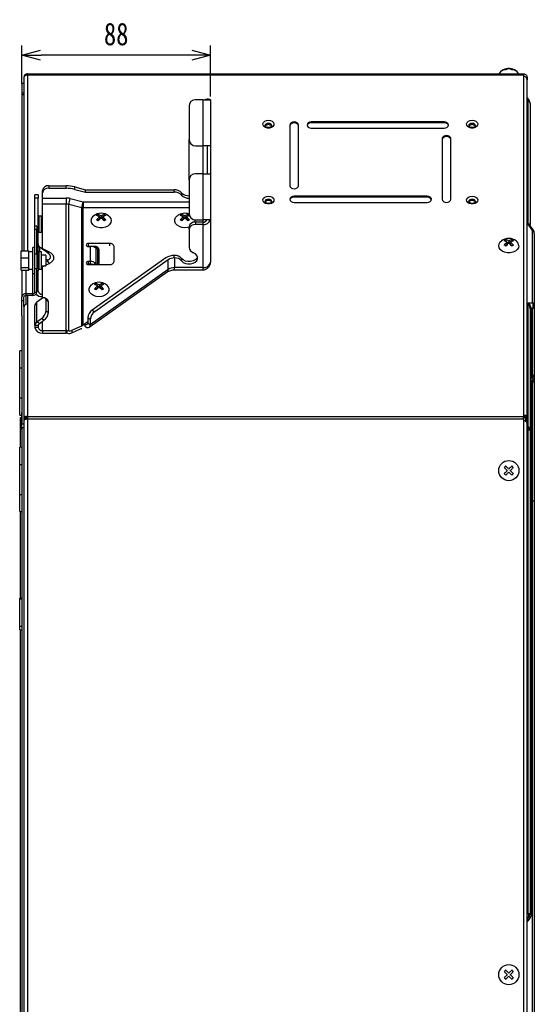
# Model space of a CAD drawing. Header units: millimetres. Extents: x 25 to 1935, y 715 to 2336.
# Tile 250 of 252: x 1206 to 1286, y 1949 to 2102. Entities that reach past the tile are written whole.
import ezdxf

# ---------------------------------------------------------------- set-up
doc = ezdxf.new("R2010")
doc.units = ezdxf.units.MM
doc.header["$LTSCALE"] = 2
doc.layers.get('0').update_dxf_attribs({"color": 2})
doc.styles.add('FS2312', font='simsun.ttf', dxfattribs={"width": 0.8})
doc.dimstyles.new('副本 STANDARD', dxfattribs={"dimtxt": 3.5, "dimasz": 3, "dimexe": 1.5, "dimexo": 0.5, "dimgap": 1.5, "dimtad": 1, "dimdec": 1, "dimlfac": 3, "dimdsep": 46, "dimtxsty": 'FS2312', "dimblk1": 'OPEN', "dimblk2": 'OPEN', "dimsah": 1, "dimcen": 0, "dimclrd": 4, "dimclre": 4, "dimclrt": 4, "dimadec": 0, "dimazin": 0, "dimtfac": 1, "dimtdec": 1, "dimtmove": 1, "dimatfit": 3, "dimldrblk": 'OPEN', "dimfxl": 1, "dimtolj": 1, "dimtzin": 0, "dimarcsym": 1})

# ---------------------------------------------------------------- blocks, each defined once
blk = doc.blocks.new('_OPEN')
at = {"color": 0}
for p, q in [((0, 0), (-1, 0)), ((-0.966, 0.259), (0, 0)), ((0, 0), (-0.966, -0.259))]:
    blk.add_line(p, q, dxfattribs=at)
blk = doc.blocks.new('*D118')
at = {"color": 4, "lineweight": -2, "transparency": 16777216}
for p, q in [((1206.52, 2093.58), (1206.52, 2098.45)), ((1235.86, 2090.51), (1235.86, 2098.45)), ((1232.86, 2096.95), (1209.52, 2096.95))]:
    blk.add_line(p, q, dxfattribs=at)
at = {"layer": 'Defpoints', "color": 0, "transparency": 16777216}
for p in [(1206.52, 2096.95), (1206.52, 2093.08), (1235.86, 2090.01)]:
    blk.add_point(p, dxfattribs=at)
at = {"color": 4, "lineweight": -2, "transparency": 16777216, "xscale": 3, "yscale": 3, "zscale": 3, "rotation": 180}
blk.add_blockref('_OPEN', (1206.52, 2096.95), dxfattribs=at)
at = {"color": 4, "lineweight": -2, "transparency": 16777216, "xscale": 3, "yscale": 3, "zscale": 3}
blk.add_blockref('_OPEN', (1235.86, 2096.95), dxfattribs=at)
at = {"color": 4, "transparency": 16777216, "insert": (1221.19, 2100.2), "char_height": 3.5, "attachment_point": 5, "style": 'FS2312'}
blk.add_mtext('\\A1;88', dxfattribs=at)

msp = doc.modelspace()

# ---------------------------------------------------------------- linework, layer by layer
at = {"color": 2, "linetype": 'Continuous', "lineweight": 30}
for p, q in [((1281.987, 2094.863), (1281.987, 2094.829)), ((1281.987, 2094.829), (1281.987, 2094.769)), ((1282.458, 2094.863), (1282.458, 2094.829)), ((1282.458, 2094.829), (1282.458, 2094.769)), ((1206.856, 2093.511), (1206.885, 2093.511)), ((1206.856, 2093.511), (1206.856, 2093.383)), ((1206.856, 2093.383), (1206.856, 2066.513)), ((1207.389, 2094.044), (1207.389, 2093.888)), ((1207.389, 2094.044), (1284.522, 2094.044)), ((1207.389, 2093.888), (1284.522, 2093.888)), ((1207.389, 2093.888), (1207.389, 2066.513)), ((1284.522, 2093.888), (1284.522, 2094.044)), ((1284.522, 2093.888), (1284.522, 2093.719)), ((1284.522, 2093.719), (1284.522, 2040.973)), ((1284.856, 2093.511), (1285.056, 2093.511)), ((1285.056, 2093.511), (1285.056, 2093.079)), ((1206.522, 2092.535), (1206.522, 2091.011)), ((1285.056, 2040.859), (1285.056, 2093.079)), ((1206.856, 2091.011), (1206.522, 2091.011)), ((1206.522, 2091.011), (1206.522, 2090.767)), ((1206.522, 2090.767), (1206.522, 2066.513)), ((1206.856, 2090.767), (1206.522, 2090.767)), ((1285.056, 2090.311), (1285.249, 2090.117)), ((1232.522, 2089.01), (1232.522, 2083.844)), ((1234.656, 2090.01), (1233.522, 2090.01)), ((1234.656, 2090.01), (1234.656, 2082.844)), ((1234.656, 2090.01), (1235.856, 2090.01)), ((1235.856, 2090.01), (1235.856, 2082.844)), ((1285.249, 2089.924), (1285.056, 2090.117)), ((1285.249, 2070.65), (1285.249, 2089.924)), ((1285.522, 2089.457), (1285.522, 2070.598)), ((1248.189, 2086.084), (1248.189, 2076.656)), ((1249.522, 2076.656), (1249.522, 2086.084)), ((1272.189, 2086.556), (1251.522, 2086.556)), ((1251.522, 2086.414), (1251.522, 2086.556)), ((1272.189, 2086.414), (1251.522, 2086.414)), ((1251.522, 2085.613), (1272.189, 2085.613)), ((1272.189, 2086.414), (1272.189, 2086.556)), ((1232.522, 2077.51), (1232.522, 2083.844)), ((1233.522, 2082.844), (1234.656, 2082.844)), ((1235.856, 2082.844), (1234.656, 2082.844)), ((1234.656, 2082.844), (1234.656, 2078.51)), ((1235.322, 2082.844), (1235.322, 2078.51)), ((1235.856, 2082.844), (1235.856, 2078.51)), ((1271.856, 2083.963), (1271.856, 2074.535)), ((1273.189, 2074.535), (1273.189, 2083.963)), ((1234.656, 2078.51), (1233.522, 2078.51)), ((1234.656, 2078.51), (1234.656, 2071.344)), ((1234.656, 2078.51), (1235.856, 2078.51)), ((1235.856, 2078.51), (1235.856, 2071.344)), ((1210.722, 2076.623), (1210.722, 2076.246)), ((1210.722, 2076.623), (1213.407, 2076.623)), ((1213.407, 2076.246), (1213.407, 2076.623)), ((1214.752, 2076.081), (1214.752, 2076.458)), ((1214.752, 2076.458), (1216.433, 2076.034)), ((1232.522, 2077.51), (1232.522, 2072.344)), ((1209.056, 2075.225), (1208.522, 2075.225)), ((1208.522, 2074.737), (1208.522, 2075.225)), ((1209.056, 2075.225), (1209.056, 2074.737)), ((1209.722, 2075.539), (1209.722, 2075.916)), ((1209.722, 2074.737), (1209.722, 2075.539)), ((1210.722, 2076.246), (1213.407, 2076.246)), ((1214.752, 2076.081), (1216.433, 2075.657)), ((1216.433, 2075.657), (1216.433, 2076.034)), ((1216.433, 2076.034), (1230.213, 2076.034)), ((1216.433, 2075.657), (1230.213, 2075.657)), ((1230.213, 2075.657), (1230.213, 2076.034)), ((1231.368, 2075.562), (1231.368, 2075.185)), ((1269.522, 2075.006), (1248.856, 2075.006)), ((1248.856, 2074.865), (1248.856, 2075.006)), ((1269.522, 2074.865), (1248.856, 2074.865)), ((1269.522, 2074.865), (1269.522, 2075.006)), ((1209.056, 2074.737), (1208.522, 2074.737)), ((1208.522, 2070.347), (1208.522, 2074.737)), ((1209.056, 2065.781), (1209.056, 2074.737)), ((1209.722, 2074.737), (1213.407, 2074.737)), ((1209.722, 2073.794), (1209.722, 2074.737)), ((1209.722, 2071.107), (1209.722, 2073.794)), ((1213.407, 2073.794), (1209.722, 2073.794)), ((1213.407, 2074.737), (1213.407, 2073.794)), ((1213.407, 2054.137), (1213.407, 2073.794)), ((1213.81, 2054.107), (1213.81, 2073.745)), ((1215.839, 2073.233), (1213.81, 2073.745)), ((1214.035, 2074.66), (1216.064, 2074.148)), ((1216.064, 2074.148), (1216.064, 2073.205)), ((1216.064, 2074.148), (1232.522, 2074.148)), ((1248.856, 2074.064), (1269.522, 2074.064)), ((1209.589, 2071.917), (1209.189, 2071.917)), ((1209.189, 2071.917), (1209.189, 2069.811)), ((1209.589, 2069.811), (1209.589, 2071.917)), ((1215.839, 2054.883), (1215.839, 2073.233)), ((1216.064, 2055.015), (1216.064, 2073.205)), ((1232.522, 2073.205), (1216.064, 2073.205)), ((1218.384, 2071.961), (1218.355, 2071.94)), ((1218.384, 2072.172), (1218.384, 2071.961)), ((1218.538, 2071.852), (1218.384, 2071.961)), ((1218.62, 2071.804), (1218.62, 2071.461)), ((1218.849, 2071.632), (1218.62, 2071.794)), ((1218.856, 2071.971), (1218.856, 2071.637)), ((1219.091, 2071.794), (1218.862, 2071.632)), ((1219.091, 2071.804), (1219.091, 2071.461)), ((1219.327, 2071.961), (1219.173, 2071.852)), ((1219.327, 2072.172), (1219.327, 2071.961)), ((1219.356, 2071.94), (1219.327, 2071.961)), ((1231.384, 2071.961), (1231.355, 2071.94)), ((1231.384, 2072.172), (1231.384, 2071.961)), ((1231.538, 2071.852), (1231.384, 2071.961)), ((1231.62, 2071.804), (1231.62, 2071.461)), ((1231.849, 2071.632), (1231.62, 2071.794)), ((1231.856, 2071.971), (1231.856, 2071.637)), ((1232.091, 2071.794), (1231.862, 2071.632)), ((1232.091, 2071.804), (1232.091, 2071.461)), ((1232.327, 2071.961), (1232.173, 2071.852)), ((1232.327, 2072.172), (1232.327, 2071.961)), ((1232.356, 2071.94), (1232.327, 2071.961)), ((1208.856, 2070.347), (1208.522, 2070.347)), ((1208.522, 2069.859), (1208.522, 2070.347)), ((1208.856, 2070.347), (1208.856, 2069.859)), ((1209.722, 2066.872), (1209.722, 2071.107)), ((1218.62, 2071.461), (1218.301, 2071.236)), ((1219.41, 2071.236), (1219.091, 2071.461)), ((1231.62, 2071.461), (1231.301, 2071.236)), ((1232.41, 2071.236), (1232.091, 2071.461)), ((1232.522, 2069.905), (1232.522, 2070.283)), ((1233.522, 2071.344), (1234.656, 2071.344)), ((1233.522, 2070.99), (1233.522, 2070.613)), ((1234.656, 2070.99), (1233.522, 2070.99)), ((1234.656, 2070.613), (1233.522, 2070.613)), ((1235.856, 2071.344), (1234.656, 2071.344)), ((1234.656, 2071.344), (1234.656, 2070.99)), ((1234.656, 2070.99), (1234.656, 2070.613)), ((1234.656, 2070.613), (1234.656, 2063.919)), ((1235.856, 2071.344), (1235.856, 2064.767)), ((1285.916, 2069.707), (1285.249, 2070.65)), ((1286.018, 2069.78), (1285.59, 2070.384)), ((1208.856, 2069.859), (1208.522, 2069.859)), ((1208.522, 2066.088), (1208.522, 2069.859)), ((1208.856, 2066.088), (1208.856, 2069.859)), ((1209.189, 2069.811), (1209.189, 2069.45)), ((1209.189, 2069.45), (1209.589, 2069.45)), ((1209.589, 2069.45), (1209.589, 2069.811)), ((1232.522, 2069.905), (1232.522, 2067.06)), ((1285.916, 2058.469), (1285.916, 2069.707)), ((1286.189, 2069.241), (1286.189, 2058.002)), ((1216.856, 2067.228), (1216.778, 2067.225)), ((1220.189, 2067.69), (1216.856, 2067.69)), ((1216.856, 2067.69), (1216.856, 2067.329)), ((1217.856, 2067.228), (1216.856, 2067.228)), ((1216.856, 2067.218), (1216.856, 2067.228)), ((1216.856, 2067.218), (1217.159, 2067.218)), ((1217.159, 2067.218), (1217.159, 2064.861)), ((1217.856, 2067.087), (1217.856, 2067.228)), ((1220.189, 2067.329), (1220.189, 2067.69)), ((1220.856, 2064.861), (1220.856, 2067.218)), ((1281.668, 2067.323), (1281.987, 2067.548)), ((1281.722, 2068.028), (1281.751, 2068.048)), ((1281.751, 2068.259), (1281.751, 2068.048)), ((1281.751, 2068.048), (1281.905, 2067.939)), ((1281.987, 2067.891), (1281.987, 2067.548)), ((1281.987, 2067.882), (1282.216, 2067.72)), ((1282.222, 2068.058), (1282.222, 2067.725)), ((1282.229, 2067.72), (1282.458, 2067.882)), ((1282.458, 2067.891), (1282.458, 2067.548)), ((1282.458, 2067.548), (1282.777, 2067.323)), ((1282.54, 2067.939), (1282.694, 2068.048)), ((1282.694, 2068.259), (1282.694, 2068.048)), ((1282.694, 2068.048), (1282.723, 2068.028)), ((1206.422, 2066.513), (1207.589, 2066.513)), ((1206.422, 2065.425), (1206.422, 2066.513)), ((1207.589, 2065.969), (1207.589, 2066.513)), ((1208.256, 2066.36), (1207.589, 2066.36)), ((1207.589, 2065.425), (1207.589, 2065.969)), ((1208.522, 2067.026), (1208.256, 2067.026)), ((1208.256, 2063.095), (1208.256, 2067.026)), ((1208.522, 2066.088), (1208.856, 2066.088)), ((1208.522, 2063.731), (1208.522, 2066.088)), ((1208.856, 2066.088), (1208.856, 2063.731)), ((1208.856, 2065.781), (1209.056, 2065.781)), ((1209.056, 2065.781), (1209.056, 2063.424)), ((1209.589, 2066.393), (1209.189, 2066.393)), ((1209.189, 2066.393), (1209.189, 2064.06)), ((1210.612, 2066.152), (1209.354, 2067.041)), ((1209.589, 2064.06), (1209.589, 2066.393)), ((1210.256, 2065.86), (1209.589, 2065.86)), ((1209.722, 2066.872), (1210.751, 2066.369)), ((1210.256, 2065.86), (1210.256, 2064.193)), ((1217.856, 2067.087), (1217.801, 2067.087)), ((1218.007, 2066.97), (1218.007, 2064.613)), ((1218.274, 2066.781), (1218.007, 2066.97)), ((1218.274, 2066.781), (1218.274, 2064.424)), ((1218.522, 2064.635), (1218.522, 2066.757)), ((1230.213, 2065.427), (1230.213, 2065.804)), ((1230.213, 2065.804), (1230.238, 2065.804)), ((1206.422, 2065.425), (1207.589, 2065.425)), ((1206.422, 2063.938), (1206.422, 2065.425)), ((1207.589, 2064.681), (1207.589, 2065.425)), ((1207.589, 2063.938), (1207.589, 2064.681)), ((1209.589, 2064.193), (1210.256, 2064.193)), ((1210.057, 2064.193), (1209.722, 2064.029)), ((1210.421, 2065.107), (1210.256, 2065.224)), ((1210.256, 2065.027), (1210.421, 2065.107)), ((1210.751, 2064.532), (1210.256, 2064.29)), ((1217.159, 2064.861), (1216.856, 2064.861)), ((1216.856, 2064.861), (1216.856, 2064.484)), ((1217.159, 2064.484), (1216.856, 2064.484)), ((1216.856, 2064.39), (1220.189, 2064.39)), ((1217.159, 2064.861), (1217.159, 2064.484)), ((1228.918, 2065.418), (1217.478, 2057.328)), ((1218.007, 2064.613), (1217.692, 2064.39)), ((1229.296, 2065.151), (1217.855, 2057.061)), ((1218.007, 2064.613), (1218.274, 2064.424)), ((1218.274, 2064.424), (1218.225, 2064.39)), ((1229.296, 2063.642), (1229.296, 2065.151)), ((1230.238, 2065.427), (1230.213, 2065.427)), ((1230.238, 2065.427), (1230.238, 2063.919)), ((1231.368, 2065.333), (1231.368, 2064.956)), ((1206.422, 2063.938), (1207.589, 2063.938)), ((1206.422, 2063.539), (1206.422, 2063.938)), ((1206.422, 2063.539), (1207.589, 2063.539)), ((1206.522, 2063.539), (1206.522, 2059.37)), ((1207.189, 2059.842), (1207.189, 2063.539)), ((1207.589, 2063.738), (1207.589, 2063.938)), ((1207.589, 2063.539), (1207.589, 2063.738)), ((1207.589, 2063.693), (1208.256, 2063.693)), ((1208.189, 2063.693), (1208.189, 2059.842)), ((1208.256, 2063.026), (1208.256, 2063.095)), ((1208.256, 2063.026), (1208.522, 2063.026)), ((1208.856, 2063.731), (1208.522, 2063.731)), ((1208.522, 2060.078), (1208.522, 2063.731)), ((1208.856, 2060.078), (1208.856, 2063.731)), ((1209.056, 2063.424), (1208.856, 2063.424)), ((1209.056, 2060.265), (1209.056, 2063.424)), ((1209.189, 2064.06), (1209.189, 2063.66)), ((1209.189, 2063.66), (1209.589, 2063.66)), ((1209.589, 2063.66), (1209.589, 2064.06)), ((1209.722, 2059.794), (1209.722, 2064.029)), ((1216.992, 2054.673), (1229.14, 2063.263)), ((1229.296, 2063.642), (1217.148, 2055.053)), ((1234.656, 2063.919), (1230.238, 2063.919)), ((1230.238, 2063.567), (1230.238, 2063.919)), ((1230.238, 2063.567), (1234.656, 2063.567)), ((1234.656, 2063.919), (1234.656, 2063.567)), ((1218.051, 2061.237), (1218.022, 2061.216)), ((1218.051, 2061.447), (1218.051, 2061.237)), ((1218.205, 2061.128), (1218.051, 2061.237)), ((1218.287, 2061.08), (1218.287, 2060.737)), ((1218.516, 2060.908), (1218.287, 2061.07)), ((1218.522, 2061.246), (1218.522, 2060.913)), ((1218.758, 2061.07), (1218.529, 2060.908)), ((1218.758, 2061.08), (1218.758, 2060.737)), ((1218.994, 2061.237), (1218.84, 2061.128)), ((1218.994, 2061.447), (1218.994, 2061.237)), ((1219.023, 2061.216), (1218.994, 2061.237)), ((1207.189, 2059.606), (1207.189, 2059.842)), ((1208.189, 2059.842), (1207.189, 2059.842)), ((1208.189, 2059.606), (1207.189, 2059.606)), ((1207.189, 2058.219), (1207.189, 2059.606)), ((1207.389, 2059.606), (1207.389, 2058.246)), ((1208.189, 2059.842), (1208.189, 2059.606)), ((1208.856, 2060.078), (1208.522, 2060.078)), ((1209.056, 2060.265), (1208.856, 2060.265)), ((1209.722, 2059.156), (1209.722, 2059.794)), ((1218.287, 2060.737), (1217.968, 2060.511)), ((1219.077, 2060.511), (1218.758, 2060.737)), ((1206.522, 2058.781), (1206.522, 2059.37)), ((1206.856, 2058.781), (1206.522, 2058.781)), ((1206.522, 2056.47), (1206.522, 2058.781)), ((1206.856, 2058.781), (1206.856, 2059.37)), ((1206.856, 2057.869), (1206.856, 2058.781)), ((1207.389, 2058.246), (1207.389, 2040.804)), ((1209.574, 2059.067), (1208.874, 2058.572)), ((1208.874, 2055.508), (1208.874, 2058.572)), ((1210.529, 2058.91), (1210.152, 2059.177)), ((1210.281, 2057.21), (1210.281, 2058.86)), ((1210.658, 2058.594), (1210.281, 2058.86)), ((1210.658, 2056.944), (1210.658, 2058.594)), ((1285.249, 2058.469), (1285.916, 2058.469)), ((1285.249, 2039.195), (1285.249, 2058.469)), ((1286.189, 2058.002), (1286.189, 2047.348)), ((1206.522, 2056.47), (1206.522, 2039.616)), ((1206.856, 2057.869), (1206.856, 2040.555)), ((1208.522, 2054.908), (1208.522, 2057.972)), ((1210.281, 2057.21), (1210.658, 2056.944)), ((1217.478, 2057.328), (1217.855, 2057.061)), ((1285.522, 2057.588), (1285.522, 2038.729)), ((1285.916, 2057.536), (1285.718, 2057.536)), ((1285.718, 2057.536), (1285.718, 2046.85)), ((1285.916, 2046.881), (1285.916, 2057.536)), ((1208.874, 2055.508), (1209.574, 2056.003)), ((1209.251, 2055.241), (1208.874, 2055.508)), ((1209.251, 2055.241), (1209.951, 2055.737)), ((1209.951, 2055.737), (1209.574, 2056.003)), ((1209.722, 2054.137), (1209.722, 2055.575)), ((1216.064, 2055.015), (1216.299, 2055.181)), ((1216.771, 2055.515), (1216.299, 2055.181)), ((1216.299, 2055.181), (1216.299, 2054.821)), ((1217.148, 2055.854), (1216.771, 2056.121)), ((1216.771, 2056.121), (1216.771, 2055.319)), ((1216.771, 2055.319), (1217.148, 2055.053)), ((1217.148, 2055.854), (1217.148, 2055.053)), ((1209.056, 2054.908), (1208.522, 2054.908)), ((1208.522, 2054.908), (1208.522, 2054.608)), ((1209.056, 2054.608), (1208.522, 2054.608)), ((1209.056, 2054.908), (1209.056, 2054.608)), ((1209.722, 2054.137), (1209.722, 2053.76)), ((1209.722, 2054.137), (1213.407, 2054.137)), ((1209.722, 2053.76), (1213.407, 2053.76)), ((1213.407, 2053.76), (1213.407, 2054.137)), ((1213.575, 2053.745), (1213.575, 2054.129)), ((1213.575, 2054.129), (1213.81, 2054.107)), ((1213.631, 2053.733), (1213.575, 2053.745)), ((1214.282, 2054.176), (1215.839, 2054.883)), ((1214.282, 2053.775), (1215.66, 2054.401)), ((1214.282, 2054.176), (1214.282, 2053.775)), ((1206.522, 2051.011), (1206.189, 2051.011)), ((1206.189, 2048.344), (1206.189, 2051.011)), ((1206.189, 2043.677), (1206.189, 2048.344)), ((1206.189, 2048.344), (1206.522, 2048.344)), ((1285.718, 2046.85), (1285.916, 2046.881)), ((1285.916, 2046.306), (1285.718, 2046.277)), ((1285.718, 2046.277), (1285.718, 2027.644)), ((1285.916, 2027.644), (1285.916, 2046.306)), ((1286.189, 2045.969), (1286.189, 2027.644)), ((1206.189, 2041.011), (1206.189, 2043.677)), ((1206.189, 2043.677), (1206.522, 2043.677)), ((1206.189, 2041.011), (1206.522, 2041.011)), ((1206.322, 2040.63), (1206.522, 2040.63)), ((1206.322, 2038.963), (1206.322, 2040.63)), ((1206.856, 2040.555), (1207.056, 2040.555)), ((1206.856, 2040.555), (1206.856, 2040.247)), ((1206.856, 2040.247), (1206.856, 1889.344)), ((1207.056, 2040.555), (1207.056, 2040.348)), ((1207.189, 2040.691), (1207.189, 2040.386)), ((1207.389, 2040.804), (1207.389, 2040.427)), ((1207.389, 2040.804), (1284.522, 2040.804)), ((1207.389, 2040.427), (1207.389, 1889.344)), ((1207.389, 2040.427), (1284.522, 2040.427)), ((1284.522, 2040.973), (1284.522, 2040.804)), ((1284.522, 2040.427), (1284.522, 2040.804)), ((1284.522, 2040.427), (1284.522, 2040.188)), ((1284.522, 2040.188), (1284.522, 1846.611)), ((1284.856, 2040.859), (1285.056, 2040.859)), ((1284.856, 2040.675), (1284.856, 2040.296)), ((1284.856, 2039.966), (1284.856, 2040.296)), ((1285.056, 2040.271), (1284.856, 2040.271)), ((1285.051, 2040.271), (1285.051, 2039.828)), ((1285.056, 2040.859), (1285.056, 2040.271)), ((1285.056, 1842.711), (1285.056, 2039.817)), ((1206.322, 2036.011), (1206.322, 2038.963)), ((1206.522, 2038.963), (1206.322, 2038.963)), ((1206.522, 2039.027), (1206.522, 1889.344)), ((1206.856, 2039.027), (1206.522, 2039.027)), ((1206.856, 2039.616), (1206.524, 2039.616)), ((1285.056, 2039.275), (1285.249, 2039.195)), ((1285.249, 2038.729), (1285.056, 2038.809)), ((1285.249, 1963.564), (1285.249, 2038.729)), ((1285.249, 2038.729), (1285.522, 2038.729)), ((1285.522, 2038.729), (1285.522, 1963.564)), ((1206.522, 2036.011), (1206.189, 2036.011)), ((1206.189, 2033.344), (1206.189, 2036.011)), ((1206.189, 2028.677), (1206.189, 2033.344)), ((1206.189, 2033.344), (1206.522, 2033.344)), ((1206.189, 2026.011), (1206.189, 2028.677)), ((1206.189, 2028.677), (1206.522, 2028.677)), ((1285.718, 2027.644), (1285.522, 2027.644)), ((1285.718, 2027.644), (1285.718, 1963.564)), ((1285.916, 2027.644), (1285.718, 2027.644)), ((1285.916, 1847.109), (1285.916, 2027.644)), ((1286.189, 2027.644), (1285.916, 2027.644)), ((1286.189, 2027.644), (1286.189, 1847.297)), ((1206.189, 2026.011), (1206.522, 2026.011)), ((1206.322, 2012.562), (1206.322, 2026.011)), ((1206.522, 2012.562), (1206.189, 2012.562)), ((1206.189, 2012.465), (1206.189, 2012.562)), ((1206.189, 2008.222), (1206.189, 2012.465)), ((1206.189, 2012.465), (1206.522, 2012.465)), ((1206.189, 2007.653), (1206.189, 2008.222)), ((1206.189, 2008.222), (1206.522, 2008.222)), ((1206.189, 2007.653), (1206.522, 2007.653)), ((1206.322, 1900.677), (1206.322, 2007.653)), ((1285.056, 1963.371), (1285.249, 1963.564)), ((1285.249, 1963.564), (1285.522, 1963.564)), ((1285.718, 1963.564), (1285.522, 1963.564)), ((1285.249, 1962.904), (1285.056, 1962.711)), ((1285.249, 1962.432), (1285.056, 1962.239))]:
    msp.add_line(p, q, dxfattribs=at)
at = {"color": 2, "linetype": 'Continuous', "lineweight": 30, "flags": 128}
for points in [[(1244.856, 2086.815), (1245.169, 2086.774), (1245.44, 2086.655), (1245.631, 2086.475), (1245.719, 2086.259), (1245.689, 2086.034), (1245.547, 2085.833), (1245.312, 2085.681), (1245.015, 2085.6), (1244.696, 2085.6), (1244.399, 2085.681), (1244.164, 2085.833), (1244.022, 2086.034), (1243.993, 2086.259), (1244.08, 2086.475), (1244.272, 2086.655), (1244.543, 2086.774), (1244.856, 2086.815)], [(1244.856, 2086.344), (1244.652, 2086.315), (1244.479, 2086.233), (1244.363, 2086.111), (1244.322, 2085.966), (1244.322, 2085.965)], [(1245.389, 2085.965), (1245.389, 2085.966), (1245.348, 2086.111), (1245.233, 2086.233), (1245.06, 2086.315), (1244.856, 2086.344)], [(1249.522, 2086.084), (1249.472, 2086.265), (1249.327, 2086.418), (1249.111, 2086.52), (1248.856, 2086.556), (1248.601, 2086.52), (1248.384, 2086.418), (1248.24, 2086.265), (1248.189, 2086.084)], [(1249.522, 2085.943), (1249.472, 2086.123), (1249.327, 2086.276), (1249.111, 2086.378), (1248.856, 2086.414), (1248.601, 2086.378), (1248.384, 2086.276), (1248.24, 2086.123), (1248.189, 2085.943)], [(1251.522, 2086.556), (1251.267, 2086.52), (1251.051, 2086.418), (1250.906, 2086.265), (1250.856, 2086.084), (1250.906, 2085.904), (1251.051, 2085.751), (1251.267, 2085.649), (1251.522, 2085.613)], [(1272.189, 2085.613), (1272.444, 2085.649), (1272.66, 2085.751), (1272.805, 2085.904), (1272.856, 2086.084), (1272.805, 2086.265), (1272.66, 2086.418), (1272.444, 2086.52), (1272.189, 2086.556)], [(1276.522, 2086.815), (1276.835, 2086.774), (1277.106, 2086.655), (1277.298, 2086.475), (1277.385, 2086.259), (1277.356, 2086.034), (1277.214, 2085.833), (1276.979, 2085.681), (1276.682, 2085.6), (1276.363, 2085.6), (1276.066, 2085.681), (1275.831, 2085.833), (1275.689, 2086.034), (1275.659, 2086.259), (1275.747, 2086.475), (1275.938, 2086.655), (1276.209, 2086.774), (1276.522, 2086.815)], [(1276.522, 2086.344), (1276.318, 2086.315), (1276.145, 2086.233), (1276.03, 2086.111), (1275.989, 2085.966), (1275.989, 2085.965)], [(1277.056, 2085.965), (1277.056, 2085.966), (1277.015, 2086.111), (1276.899, 2086.233), (1276.726, 2086.315), (1276.522, 2086.344)], [(1273.189, 2083.963), (1273.138, 2084.143), (1272.994, 2084.296), (1272.777, 2084.399), (1272.522, 2084.434), (1272.267, 2084.399), (1272.051, 2084.296), (1271.906, 2084.143), (1271.856, 2083.963)], [(1273.189, 2083.822), (1273.138, 2084.002), (1272.994, 2084.155), (1272.777, 2084.257), (1272.522, 2084.293), (1272.267, 2084.257), (1272.051, 2084.155), (1271.906, 2084.002), (1271.856, 2083.822)], [(1248.189, 2076.656), (1248.24, 2076.476), (1248.384, 2076.323), (1248.601, 2076.221), (1248.856, 2076.185), (1249.111, 2076.221), (1249.327, 2076.323), (1249.472, 2076.476), (1249.522, 2076.656)], [(1244.856, 2075.03), (1245.169, 2074.989), (1245.44, 2074.87), (1245.631, 2074.69), (1245.719, 2074.474), (1245.689, 2074.249), (1245.547, 2074.048), (1245.312, 2073.896), (1245.015, 2073.815), (1244.696, 2073.815), (1244.399, 2073.896), (1244.164, 2074.048), (1244.022, 2074.249), (1243.993, 2074.474), (1244.08, 2074.69), (1244.272, 2074.87), (1244.543, 2074.989), (1244.856, 2075.03)], [(1248.856, 2075.006), (1248.601, 2074.97), (1248.384, 2074.868), (1248.24, 2074.715), (1248.189, 2074.535), (1248.24, 2074.355), (1248.384, 2074.202), (1248.601, 2074.099), (1248.856, 2074.064)], [(1269.522, 2074.064), (1269.777, 2074.099), (1269.994, 2074.202), (1270.138, 2074.355), (1270.189, 2074.535), (1270.138, 2074.715), (1269.994, 2074.868), (1269.777, 2074.97), (1269.522, 2075.006)], [(1276.522, 2075.03), (1276.835, 2074.989), (1277.106, 2074.87), (1277.298, 2074.69), (1277.385, 2074.474), (1277.356, 2074.249), (1277.214, 2074.048), (1276.979, 2073.896), (1276.682, 2073.815), (1276.363, 2073.815), (1276.066, 2073.896), (1275.831, 2074.048), (1275.689, 2074.249), (1275.659, 2074.474), (1275.747, 2074.69), (1275.938, 2074.87), (1276.209, 2074.989), (1276.522, 2075.03)], [(1244.856, 2074.558), (1244.652, 2074.53), (1244.479, 2074.448), (1244.363, 2074.326), (1244.322, 2074.181), (1244.322, 2074.18)], [(1245.389, 2074.18), (1245.389, 2074.181), (1245.348, 2074.326), (1245.233, 2074.448), (1245.06, 2074.53), (1244.856, 2074.558)], [(1271.856, 2074.535), (1271.906, 2074.355), (1272.051, 2074.202), (1272.267, 2074.099), (1272.522, 2074.064), (1272.777, 2074.099), (1272.994, 2074.202), (1273.138, 2074.355), (1273.189, 2074.535)], [(1276.522, 2074.558), (1276.318, 2074.53), (1276.145, 2074.448), (1276.03, 2074.326), (1275.989, 2074.181), (1275.989, 2074.18)], [(1277.056, 2074.18), (1277.056, 2074.181), (1277.015, 2074.326), (1276.899, 2074.448), (1276.726, 2074.53), (1276.522, 2074.558)], [(1220.013, 2071.972), (1220.174, 2071.824), (1220.359, 2071.537), (1220.422, 2071.225), (1220.359, 2070.913), (1220.174, 2070.626), (1219.882, 2070.388), (1219.506, 2070.218), (1219.079, 2070.129), (1218.633, 2070.129), (1218.205, 2070.218), (1217.83, 2070.388), (1217.538, 2070.626), (1217.352, 2070.913), (1217.289, 2071.225), (1217.289, 2071.225)], [(1232.522, 2070.223), (1232.297, 2070.162), (1231.856, 2070.118), (1231.414, 2070.162), (1231.009, 2070.293), (1230.672, 2070.5), (1230.431, 2070.765), (1230.305, 2071.068), (1230.305, 2071.383), (1230.431, 2071.686), (1230.672, 2071.951), (1230.698, 2071.972)], [(1209.722, 2071.107), (1209.592, 2071.117), (1209.589, 2071.117)], [(1233.412, 2071.35), (1233.406, 2071.068), (1233.384, 2070.983)], [(1286.018, 2069.78), (1286.011, 2069.775), (1285.992, 2069.761), (1285.96, 2069.739), (1285.916, 2069.707)], [(1283.789, 2067.313), (1283.726, 2067.001), (1283.54, 2066.714), (1283.248, 2066.475), (1282.873, 2066.305), (1282.445, 2066.216), (1281.999, 2066.216), (1281.572, 2066.305), (1281.196, 2066.475), (1280.904, 2066.714), (1280.719, 2067.001), (1280.656, 2067.313), (1280.719, 2067.625), (1280.904, 2067.912), (1281.065, 2068.059)], [(1209.577, 2066.883), (1209.592, 2066.881), (1209.722, 2066.872)], [(1209.666, 2066.82), (1209.673, 2066.825), (1209.722, 2066.872)], [(1231.368, 2064.956), (1231.622, 2064.732), (1231.959, 2064.573), (1232.348, 2064.492), (1232.754, 2064.499), (1233.138, 2064.591), (1233.465, 2064.76), (1233.705, 2064.992), (1233.835, 2065.263), (1233.844, 2065.55), (1233.731, 2065.826), (1233.505, 2066.064), (1233.189, 2066.244)], [(1218.328, 2064.39), (1218.311, 2064.4), (1218.274, 2064.424)], [(1233.829, 2065.616), (1233.705, 2065.369), (1233.465, 2065.138), (1233.138, 2064.968), (1232.754, 2064.876), (1232.348, 2064.869), (1231.959, 2064.95), (1231.622, 2065.109), (1231.368, 2065.333)], [(1209.722, 2064.029), (1209.592, 2064.038), (1209.589, 2064.039)], [(1219.68, 2061.248), (1219.706, 2061.226), (1219.947, 2060.961), (1220.073, 2060.659), (1220.073, 2060.343), (1219.947, 2060.041), (1219.706, 2059.775), (1219.369, 2059.569), (1218.964, 2059.438), (1218.522, 2059.393), (1218.081, 2059.438), (1217.675, 2059.569), (1217.338, 2059.775), (1217.097, 2060.041), (1216.972, 2060.343), (1216.972, 2060.659), (1217.097, 2060.961), (1217.338, 2061.226), (1217.365, 2061.248)], [(1210.281, 2058.86), (1210.268, 2058.989), (1210.227, 2059.093), (1210.162, 2059.169), (1210.074, 2059.214), (1209.967, 2059.226), (1209.845, 2059.205), (1209.712, 2059.151), (1209.574, 2059.067)], [(1216.299, 2055.181), (1216.391, 2055.125), (1216.48, 2055.09), (1216.561, 2055.075), (1216.633, 2055.084), (1216.691, 2055.114), (1216.735, 2055.164), (1216.762, 2055.234), (1216.771, 2055.319)], [(1216.299, 2054.804), (1216.465, 2054.703), (1216.624, 2054.639), (1216.771, 2054.614), (1216.899, 2054.628), (1217.005, 2054.682), (1217.083, 2054.774), (1217.131, 2054.899), (1217.148, 2055.053)], [(1281.751, 2033.084), (1281.722, 2033.055), (1281.692, 2033.026), (1281.663, 2032.996), (1281.633, 2032.967), (1281.604, 2032.937), (1281.574, 2032.908), (1281.545, 2032.878), (1281.515, 2032.849)], [(1281.515, 2032.849), (1281.571, 2032.793), (1281.628, 2032.736), (1281.686, 2032.678), (1281.745, 2032.619), (1281.804, 2032.559), (1281.865, 2032.499), (1281.925, 2032.438), (1281.987, 2032.377)], [(1281.987, 2032.377), (1281.925, 2032.316), (1281.865, 2032.255), (1281.804, 2032.195), (1281.745, 2032.135), (1281.686, 2032.077), (1281.628, 2032.019), (1281.571, 2031.962), (1281.515, 2031.906)], [(1282.222, 2032.613), (1282.161, 2032.674), (1282.1, 2032.735), (1282.04, 2032.795), (1281.98, 2032.855), (1281.922, 2032.914), (1281.864, 2032.972), (1281.807, 2033.029), (1281.751, 2033.084)], [(1281.751, 2031.67), (1281.807, 2031.726), (1281.864, 2031.783), (1281.922, 2031.841), (1281.98, 2031.9), (1282.04, 2031.959), (1282.1, 2032.02), (1282.161, 2032.08), (1282.222, 2032.142)], [(1282.694, 2033.084), (1282.638, 2033.029), (1282.581, 2032.972), (1282.523, 2032.914), (1282.464, 2032.855), (1282.405, 2032.795), (1282.344, 2032.735), (1282.283, 2032.674), (1282.222, 2032.613)], [(1282.222, 2032.142), (1282.283, 2032.08), (1282.344, 2032.02), (1282.405, 2031.959), (1282.464, 2031.9), (1282.523, 2031.841), (1282.581, 2031.783), (1282.638, 2031.726), (1282.694, 2031.67)], [(1282.458, 2032.377), (1282.519, 2032.438), (1282.58, 2032.499), (1282.64, 2032.559), (1282.7, 2032.619), (1282.759, 2032.678), (1282.817, 2032.736), (1282.874, 2032.793), (1282.929, 2032.849)], [(1282.929, 2031.906), (1282.874, 2031.962), (1282.817, 2032.019), (1282.759, 2032.077), (1282.7, 2032.135), (1282.64, 2032.195), (1282.58, 2032.255), (1282.519, 2032.316), (1282.458, 2032.377)], [(1282.929, 2032.849), (1282.9, 2032.878), (1282.871, 2032.908), (1282.841, 2032.937), (1282.812, 2032.967), (1282.782, 2032.996), (1282.753, 2033.026), (1282.723, 2033.055), (1282.694, 2033.084)], [(1281.515, 2031.906), (1281.545, 2031.876), (1281.574, 2031.847), (1281.604, 2031.818), (1281.633, 2031.788), (1281.663, 2031.758), (1281.692, 2031.729), (1281.722, 2031.7), (1281.751, 2031.67)], [(1282.694, 2031.67), (1282.723, 2031.7), (1282.753, 2031.729), (1282.782, 2031.758), (1282.812, 2031.788), (1282.841, 2031.818), (1282.871, 2031.847), (1282.9, 2031.876), (1282.929, 2031.906)], [(1281.751, 1954.751), (1281.722, 1954.722), (1281.692, 1954.692), (1281.663, 1954.663), (1281.633, 1954.633), (1281.604, 1954.604), (1281.574, 1954.574), (1281.545, 1954.545), (1281.515, 1954.515)], [(1281.515, 1954.515), (1281.571, 1954.46), (1281.628, 1954.403), (1281.686, 1954.345), (1281.745, 1954.286), (1281.804, 1954.226), (1281.865, 1954.166), (1281.925, 1954.105), (1281.987, 1954.044)], [(1281.987, 1954.044), (1281.925, 1953.983), (1281.865, 1953.922), (1281.804, 1953.862), (1281.745, 1953.802), (1281.686, 1953.743), (1281.628, 1953.685), (1281.571, 1953.628), (1281.515, 1953.573)], [(1282.222, 1954.28), (1282.161, 1954.341), (1282.1, 1954.402), (1282.04, 1954.462), (1281.98, 1954.521), (1281.922, 1954.58), (1281.864, 1954.638), (1281.807, 1954.695), (1281.751, 1954.751)], [(1282.694, 1954.751), (1282.638, 1954.695), (1282.581, 1954.638), (1282.523, 1954.58), (1282.464, 1954.521), (1282.405, 1954.462), (1282.344, 1954.402), (1282.283, 1954.341), (1282.222, 1954.28)], [(1282.458, 1954.044), (1282.519, 1954.105), (1282.58, 1954.166), (1282.64, 1954.226), (1282.7, 1954.286), (1282.759, 1954.345), (1282.817, 1954.403), (1282.874, 1954.46), (1282.929, 1954.515)], [(1282.929, 1953.573), (1282.874, 1953.628), (1282.817, 1953.685), (1282.759, 1953.743), (1282.7, 1953.802), (1282.64, 1953.862), (1282.58, 1953.922), (1282.519, 1953.983), (1282.458, 1954.044)], [(1282.929, 1954.515), (1282.9, 1954.545), (1282.871, 1954.574), (1282.841, 1954.604), (1282.812, 1954.633), (1282.782, 1954.663), (1282.753, 1954.692), (1282.723, 1954.722), (1282.694, 1954.751)], [(1281.515, 1953.573), (1281.545, 1953.543), (1281.574, 1953.514), (1281.604, 1953.484), (1281.633, 1953.455), (1281.663, 1953.425), (1281.692, 1953.396), (1281.722, 1953.366), (1281.751, 1953.337)], [(1281.751, 1953.337), (1281.807, 1953.393), (1281.864, 1953.45), (1281.922, 1953.508), (1281.98, 1953.566), (1282.04, 1953.626), (1282.1, 1953.686), (1282.161, 1953.747), (1282.222, 1953.808)], [(1282.222, 1953.808), (1282.283, 1953.747), (1282.344, 1953.686), (1282.405, 1953.626), (1282.464, 1953.566), (1282.523, 1953.508), (1282.581, 1953.45), (1282.638, 1953.393), (1282.694, 1953.337)], [(1282.694, 1953.337), (1282.723, 1953.366), (1282.753, 1953.396), (1282.782, 1953.425), (1282.812, 1953.455), (1282.841, 1953.484), (1282.871, 1953.514), (1282.9, 1953.543), (1282.929, 1953.573)]]:
    msp.add_lwpolyline(points, dxfattribs=at)
at = {"color": 2, "linetype": 'Continuous', "lineweight": 30}
for centre in [(1282.222, 2032.377), (1282.222, 1954.044)]:
    msp.add_circle(centre, 1.567, dxfattribs=at)
for centre, radius, start, end in [((1282.222, 2092.988), 1.889, 97.16656, 146.01835), ((1282.222, 2092.955), 1.889, 97.16656, 144.79033), ((1282.128, 2093.786), 1.053, 97.72167, 125.58888), ((1282.118, 2093.855), 1.016, 97.43228, 117.94418), ((1282.364, 2093.786), 1.053, 97.7217, 125.58885), ((1282.347, 2093.883), 0.988, 97.2638, 111.40955), ((1282.097, 2093.883), 0.988, 68.5905, 82.73616), ((1282.081, 2093.786), 1.053, 54.41116, 82.27828), ((1282.222, 2092.988), 1.889, 33.98165, 82.83344), ((1282.327, 2093.855), 1.016, 62.05582, 82.56772), ((1282.222, 2092.955), 1.889, 35.20967, 82.83344), ((1282.317, 2093.786), 1.053, 54.41117, 82.27828), ((1281.633, 2093.8), 0.85, 82.0289, 97.9711), ((1282.812, 2093.8), 0.85, 82.0289, 97.9711), ((1233.522, 2089.01), 1, 90, 180), ((1285.085, 2090.021), 0.19, 329.43172, 30.56828), ((1284.589, 2089.457), 0.933, 0, 45), ((1284.939, 2089.429), 0.584, 2.79733, 57.92527), ((1244.856, 2085.538), 0.609, 34.74569, 145.59959), ((1251.448, 2085.795), 0.624, 83.1325, 159.45958), ((1272.264, 2085.795), 0.624, 20.54025, 96.86757), ((1276.523, 2085.538), 0.609, 34.74558, 145.59971), ((1233.522, 2083.844), 1, 180, 270), ((1233.522, 2077.51), 1, 90, 180), ((1210.597, 2075.739), 0.893, 81.9506, 168.5783), ((1213.415, 2071.112), 5.511, 75.9536, 90.08087), ((1210.597, 2075.362), 0.893, 81.95042, 168.57772), ((1213.415, 2070.736), 5.51, 75.95232, 90.08215), ((1230.276, 2074.538), 1.497, 43.17631, 92.40851), ((1230.276, 2074.161), 1.497, 43.17712, 92.40769), ((1232.471, 2076.614), 1.524, 223.6413, 271.94352), ((1232.471, 2076.237), 1.524, 223.6413, 271.94352), ((1248.781, 2074.245), 0.624, 83.13139, 159.46088), ((1269.597, 2074.245), 0.624, 20.53949, 96.86834), ((1213.411, 2072.166), 2.572, 75.95404, 90.08144), ((1213.409, 2072.141), 1.653, 75.95292, 90.08179), ((1216.156, 2073.656), 2.347, 154.6538, 177.81805), ((1218.185, 2073.143), 2.347, 154.6536, 177.81825), ((1244.856, 2073.753), 0.609, 34.74392, 145.60023), ((1276.523, 2073.753), 0.609, 34.74381, 145.60034), ((1209.189, 2072.05), 0.133, 180, 270), ((1216.062, 2074.123), 0.918, 255.95171, 270.08516), ((1218.263, 2071.177), 0.975, 125.37423, 177.15856), ((1218.856, 2070.479), 1.889, 52.22689, 127.77311), ((1219.533, 2070.297), 2.199, 121.50026, 129.02798), ((1217.797, 2070.528), 1.519, 57.19327, 76.62189), ((1220.673, 2069.254), 3.273, 128.84057, 140.4585), ((1218.033, 2070.695), 1.518, 57.1915, 76.62366), ((1219.678, 2070.695), 1.518, 103.37634, 122.8085), ((1219.914, 2070.528), 1.518, 103.37748, 122.80692), ((1217.038, 2069.254), 3.274, 39.54258, 51.15896), ((1218.178, 2070.297), 2.199, 50.97296, 58.49994), ((1231.856, 2070.479), 1.889, 69.17817, 127.77311), ((1232.533, 2070.297), 2.199, 121.50006, 129.02704), ((1230.797, 2070.528), 1.518, 57.19308, 76.62252), ((1233.673, 2069.254), 3.274, 128.84104, 140.45742), ((1231.033, 2070.695), 1.518, 57.1915, 76.62366), ((1232.678, 2070.695), 1.518, 103.37634, 122.8085), ((1232.914, 2070.528), 1.519, 103.37811, 122.80673), ((1230.038, 2069.254), 3.273, 39.5415, 51.15943), ((1231.178, 2070.297), 2.199, 50.97202, 58.49974), ((1233.522, 2072.344), 1, 180, 270), ((1216.999, 2069.463), 2.199, 50.97278, 58.49899), ((1220.909, 2069.087), 3.274, 128.84168, 140.45738), ((1216.802, 2069.087), 3.274, 39.54262, 51.15832), ((1220.712, 2069.464), 2.199, 121.50006, 129.02704), ((1230, 2069.464), 2.199, 50.97296, 58.49994), ((1233.909, 2069.087), 3.274, 128.84168, 140.45738), ((1229.802, 2069.087), 3.274, 39.54262, 51.15832), ((1233.712, 2069.463), 2.199, 121.50101, 129.02722), ((1233.397, 2070.106), 0.893, 81.95053, 168.57864), ((1233.397, 2069.729), 0.893, 81.95035, 168.57806), ((1234.791, 2071.724), 1.119, 263.04206, 340.15868), ((1234.724, 2071.63), 0.644, 263.89486, 333.57837), ((1209.189, 2069.317), 0.133, 90, 180), ((1285.605, 2069.212), 0.584, 2.79748, 57.92407), ((1285.256, 2069.241), 0.933, 0, 35.26439), ((1209.722, 2067.597), 0.667, 180.01645, 236.09348), ((1216.814, 2067.395), 0.298, 81.95081, 168.57885), ((1216.814, 2067.513), 0.298, 191.42376, 278.04886), ((1217.185, 2065.734), 1.484, 56.34839, 91.00124), ((1217.939, 2066.639), 0.595, 11.42131, 98.04864), ((1220.272, 2067.101), 0.595, 11.42147, 98.04961), ((1282.222, 2066.566), 1.889, 90, 127.77311), ((1282.9, 2066.384), 2.199, 121.50049, 129.02761), ((1281.164, 2066.615), 1.519, 57.19324, 76.62203), ((1284.04, 2065.342), 3.274, 128.84067, 140.45824), ((1280.366, 2065.551), 2.199, 50.97252, 58.49939), ((1281.4, 2066.782), 1.518, 57.19146, 76.62381), ((1284.276, 2065.175), 3.274, 128.84182, 140.45709), ((1282.222, 2066.566), 1.889, 52.22689, 90), ((1283.045, 2066.782), 1.518, 103.37617, 122.80856), ((1280.169, 2065.175), 3.274, 39.54293, 51.15816), ((1283.281, 2066.615), 1.519, 103.37793, 122.80679), ((1280.405, 2065.342), 3.274, 39.54183, 51.15928), ((1281.545, 2066.384), 2.199, 50.97246, 58.49949), ((1284.078, 2065.551), 2.199, 121.50055, 129.0275), ((1282.815, 2067.264), 0.975, 2.84185, 54.62562), ((1209.189, 2066.526), 0.133, 180, 270), ((1210.466, 2066.587), 0.358, 275.45095, 322.51275), ((1217.939, 2066.497), 0.595, 11.42147, 98.04961), ((1218.697, 2067.396), 0.746, 235.43864, 256.45511), ((1230.195, 2063.502), 2.302, 89.55803, 123.68768), ((1230.28, 2064.316), 1.489, 43.08254, 91.61766), ((1233.465, 2067.149), 0.946, 185.39308, 253.06982), ((1210.579, 2064.852), 1.188, 213.55995, 223.85932), ((1211.852, 2065.546), 1.497, 197.0192, 222.61175), ((1216.814, 2064.567), 0.298, 81.95114, 168.57624), ((1216.814, 2064.685), 0.298, 191.42115, 278.04919), ((1216.85, 2064.059), 0.425, 89.27478, 117.25447), ((1217.185, 2063.377), 1.485, 56.35042, 91.00045), ((1217.169, 2063.634), 0.85, 62.75442, 90.71902), ((1218.145, 2064.643), 0.378, 317.8695, 358.8002), ((1220.272, 2064.979), 0.595, 261.95039, 348.57853), ((1230.207, 2063.785), 1.642, 89.78366, 123.7007), ((1230.28, 2063.939), 1.489, 43.08369, 91.61651), ((1234.656, 2064.767), 1.2, 270, 0), ((1234.806, 2064.979), 1.071, 261.95036, 348.57862), ((1209.189, 2063.526), 0.133, 90, 180), ((1228.871, 2063.595), 0.427, 308.9842, 6.43141), ((1230.21, 2062.269), 1.65, 88.99994, 123.6496), ((1218.522, 2059.754), 1.889, 52.22689, 127.77311), ((1219.2, 2059.572), 2.199, 121.50101, 129.02722), ((1217.464, 2059.803), 1.519, 57.19484, 76.62236), ((1220.34, 2058.529), 3.274, 128.84278, 140.45751), ((1217.7, 2059.97), 1.519, 57.19484, 76.62236), ((1219.345, 2059.97), 1.519, 103.37701, 122.80535), ((1219.581, 2059.803), 1.519, 103.3773, 122.80507), ((1216.704, 2058.529), 3.275, 39.54316, 51.15716), ((1217.844, 2059.572), 2.2, 50.97372, 58.49805), ((1207.106, 2059.253), 0.595, 81.94989, 168.57863), ((1207.147, 2059.312), 0.298, 81.9499, 168.57975), ((1208.272, 2060.195), 0.595, 261.95016, 348.57877), ((1208.231, 2060.136), 0.298, 261.95323, 348.57723), ((1209.661, 2060.763), 1.347, 225.87998, 272.60659), ((1209.639, 2060.383), 0.595, 191.42147, 278.04961), ((1216.666, 2058.739), 2.199, 50.97202, 58.49974), ((1220.575, 2058.363), 3.273, 128.84057, 140.4585), ((1216.469, 2058.363), 3.274, 39.54258, 51.15896), ((1220.378, 2058.74), 2.198, 121.49918, 129.02906), ((1207.322, 2057.775), 0.476, 81.94901, 168.57914), ((1209.273, 2057.935), 0.751, 122.07595, 177.20142), ((1210.305, 2058.634), 0.356, 353.56775, 51.01766), ((1284.905, 2058.002), 1.114, 335.22531, 24.77469), ((1285.605, 2057.974), 0.584, 2.79692, 57.92569), ((1285.605, 2058.031), 0.584, 302.07431, 357.20308), ((1208.6, 2057.384), 1.69, 305.18777, 354.0899), ((1208.978, 2057.118), 1.69, 305.18786, 354.08975), ((1218.452, 2055.947), 1.69, 125.18797, 174.09005), ((1218.829, 2055.68), 1.69, 125.18753, 174.09008), ((1285.741, 2057.554), 0.221, 110.56609, 170.9707), ((1285.939, 2057.182), 0.417, 122.07509, 177.20337), ((1209.273, 2054.871), 0.751, 122.07628, 177.20109), ((1209.473, 2054.888), 0.417, 122.07473, 177.20282), ((1209.572, 2054.82), 1.071, 191.42189, 278.04913), ((1209.639, 2054.726), 0.595, 191.42131, 278.04864), ((1213.407, 2052.448), 1.689, 84.30138, 90.00914), ((1213.407, 2052.83), 0.93, 79.62483, 90.03185), ((1285.605, 2047.376), 0.584, 302.07431, 357.20308), ((1285.939, 2046.496), 0.417, 122.07509, 177.20337), ((1285.818, 2046.558), 0.299, 188.08448, 250.29062), ((1286.484, 2046.563), 0.818, 159.50937, 200.49063), ((1285.772, 2045.911), 0.421, 7.94117, 70.04058), ((1284.241, 2040.254), 0.616, 3.90863, 63.28086), ((1206.706, 2038.777), 0.217, 147.79577, 180), ((1206.624, 2038.395), 0.135, 138.76978, 178.55162), ((1284.2, 2038.962), 1.075, 347.45966, 12.54034), ((1284.939, 2038.7), 0.584, 2.79691, 57.9257), ((1284.775, 1963.234), 0.577, 325.14307, 34.85693), ((1284.589, 1963.564), 0.933, 315, 0), ((1284.118, 1963.564), 1.6, 315, 0), ((1285.587, 1962.668), 0.412, 145.14304, 214.85696)]:
    msp.add_arc(centre, radius, start, end, dxfattribs=at)
for centre, major_axis, ratio, start_param, end_param in [((1206.493, 2090.177), (0.029, 3.333), 0.0036145, 5.4978818, 6.2831538), ((1198.523, 2090.316), (442.06, -5.317), 0.0052359, 1.5520082, 1.5527624), ((1284.589, 2070.184), (0.928, 0.437), 0.2179073, 6.1809719, 6.96637), ((1284.589, 2070.184), (1.083, -0.057), 0.5692702, 0.4220339, 0.9456327), ((1284.589, 2058.002), (-0.618, 1.079), 0.6482791, 3.989083, 4.7744811), ((1284.589, 2058.002), (0.99, -0.676), 0.6500103, 0.547879, 1.3332772), ((1286.189, 2058.002), (0, 0.933), 0.5832118, 1.8325957, 2.0943951), ((1216.064, 2055.486), (0.616, 0.616), 0.4142136, 3.976666, 4.3196899), ((1213.575, 2054.454), (0.96, -0.44), 0.6338485, 5.0510526, 5.7801257), ((1213.575, 2054.854), (0.96, -0.44), 0.6338485, 5.2326403, 5.7801257), ((1216.064, 2055.486), (1.109, 1.109), 0.4142136, 3.976666, 4.1211629), ((1206.493, 2039.027), (0.012, 3.333), 0.0087266, 4.7124836, 5.4977556)]:
    msp.add_ellipse(centre, major_axis=major_axis, ratio=ratio, start_param=start_param, end_param=end_param, dxfattribs=at)
for points, knots in [([(1207.389, 2094.044), (1207.319, 2094.036), (1207.179, 2094.02), (1207.003, 2093.897), (1206.88, 2093.72), (1206.864, 2093.58), (1206.856, 2093.511)], [0, 0, 0, 0, 0.2499999, 0.5000029, 0.7500012, 1, 1, 1, 1]), ([(1206.856, 2093.383), (1206.864, 2093.443), (1206.88, 2093.563), (1207.003, 2093.72), (1207.179, 2093.839), (1207.319, 2093.871), (1207.389, 2093.888)], [0, 0, 0, 0, 0.2499995, 0.5000013, 0.7500008, 1, 1, 1, 1]), ([(1284.522, 2094.044), (1284.592, 2094.036), (1284.732, 2094.02), (1284.908, 2093.897), (1285.032, 2093.72), (1285.048, 2093.58), (1285.056, 2093.511)], [0, 0, 0, 0, 0.2500026, 0.5000006, 0.7499996, 1, 1, 1, 1]), ([(1285.056, 2093.079), (1285.048, 2093.15), (1285.032, 2093.293), (1284.908, 2093.483), (1284.732, 2093.636), (1284.592, 2093.691), (1284.522, 2093.719)], [0, 0, 0, 0, 0.250006, 0.4999987, 0.7499984, 1, 1, 1, 1]), ([(1234.92, 2090.01), (1234.986, 2090.037), (1235.208, 2090.126), (1235.523, 2090.147), (1235.802, 2090.108), (1235.838, 2090.043), (1235.856, 2090.01)], [0, 0, 0, 0, 0.1238584, 0.4159038, 0.7079524, 1, 1, 1, 1]), ([(1245.384, 2085.965), (1245.385, 2085.951), (1245.386, 2085.922), (1245.335, 2085.846), (1245.219, 2085.763), (1245.056, 2085.703), (1244.861, 2085.68), (1244.665, 2085.7), (1244.496, 2085.76), (1244.38, 2085.843), (1244.327, 2085.92), (1244.325, 2085.95), (1244.323, 2085.965)], [0, 0, 0, 0, 0.0971599, 0.2041055, 0.2977489, 0.3968271, 0.4967594, 0.5981287, 0.6985999, 0.7963947, 0.894455, 1, 1, 1, 1]), ([(1277.051, 2085.965), (1277.052, 2085.951), (1277.053, 2085.922), (1277.001, 2085.846), (1276.886, 2085.763), (1276.723, 2085.703), (1276.528, 2085.68), (1276.331, 2085.7), (1276.162, 2085.76), (1276.047, 2085.843), (1275.993, 2085.92), (1275.991, 2085.95), (1275.99, 2085.965)], [0, 0, 0, 0, 0.09715983, 0.20410535, 0.29774906, 0.396827, 0.49675888, 0.59812915, 0.69859947, 0.79639479, 0.89445505, 1, 1, 1, 1]), ([(1245.384, 2074.18), (1245.385, 2074.166), (1245.386, 2074.137), (1245.335, 2074.061), (1245.219, 2073.978), (1245.056, 2073.918), (1244.861, 2073.895), (1244.665, 2073.915), (1244.496, 2073.975), (1244.38, 2074.058), (1244.327, 2074.135), (1244.325, 2074.165), (1244.323, 2074.18)], [0, 0, 0, 0, 0.0971609, 0.2041089, 0.2977484, 0.3968264, 0.4967584, 0.5981275, 0.6985962, 0.7963907, 0.8944552, 1, 1, 1, 1]), ([(1277.051, 2074.18), (1277.052, 2074.166), (1277.053, 2074.137), (1277.001, 2074.061), (1276.886, 2073.978), (1276.723, 2073.918), (1276.528, 2073.895), (1276.331, 2073.915), (1276.162, 2073.975), (1276.047, 2074.058), (1275.993, 2074.135), (1275.991, 2074.165), (1275.99, 2074.18)], [0, 0, 0, 0, 0.0971608, 0.2041087, 0.2977486, 0.3968263, 0.4967579, 0.5981279, 0.6985957, 0.7963908, 0.8944553, 1, 1, 1, 1]), ([(1285.588, 2070.39), (1285.563, 2070.438), (1285.526, 2070.504), (1285.523, 2070.577), (1285.522, 2070.598)], [0, 0, 0, 0, 0.7156909, 1, 1, 1, 1]), ([(1209.344, 2067.033), (1209.328, 2067.048), (1209.296, 2067.079), (1209.272, 2067.04), (1209.254, 2066.958), (1209.25, 2066.846), (1209.253, 2066.675), (1209.264, 2066.543), (1209.276, 2066.424), (1209.279, 2066.405), (1209.281, 2066.393)], [0, 0, 0, 0, 0.1489769, 0.3187114, 0.4529833, 0.6552907, 0.719313, 0.9563575, 0.9736183, 1, 1, 1, 1]), ([(1210.421, 2065.107), (1210.541, 2065.134), (1210.726, 2065.174), (1210.889, 2065.309), (1210.977, 2065.443), (1211, 2065.567), (1210.98, 2065.727), (1210.931, 2065.831), (1210.815, 2065.987), (1210.726, 2066.078), (1210.62, 2066.144), (1210.611, 2066.15)], [0, 0, 0, 0, 0.22326676, 0.34174236, 0.43546095, 0.57667192, 0.62136313, 0.78682157, 0.79887031, 0.98275066, 1, 1, 1, 1]), ([(1210.751, 2066.369), (1210.847, 2066.316), (1211.077, 2066.189), (1211.339, 2065.918), (1211.486, 2065.569), (1211.451, 2065.185), (1211.211, 2064.805), (1210.905, 2064.624), (1210.751, 2064.532)], [0, 0, 0, 0, 0.1192557, 0.2833955, 0.4447877, 0.6140651, 0.8047552, 1, 1, 1, 1]), ([(1229.14, 2063.263), (1229.173, 2063.284), (1229.273, 2063.351), (1229.503, 2063.455), (1229.83, 2063.541), (1230.087, 2063.566), (1230.221, 2063.567), (1230.238, 2063.567)], [0, 0, 0, 0, 0.1347868, 0.4115534, 0.6911059, 0.9605496, 1, 1, 1, 1]), ([(1286.189, 2047.348), (1286.189, 2047.258), (1286.189, 2047.159), (1286.189, 2046.991), (1286.189, 2046.933), (1286.189, 2046.814), (1286.189, 2046.752), (1286.189, 2046.564), (1286.189, 2046.439), (1286.189, 2046.193), (1286.189, 2046.078), (1286.189, 2045.969)], [0, 0, 0, 0, 0.25, 0.25, 0.375, 0.375, 0.5, 0.5, 0.75, 0.75, 1, 1, 1, 1]), ([(1285.916, 2046.306), (1285.936, 2046.355), (1285.964, 2046.423), (1285.986, 2046.542), (1285.99, 2046.627), (1285.984, 2046.703), (1285.965, 2046.786), (1285.94, 2046.842), (1285.92, 2046.874), (1285.916, 2046.881)], [0, 0, 0, 0, 0.28276083, 0.40124628, 0.51224534, 0.61793714, 0.71834469, 0.93411728, 1, 1, 1, 1]), ([(1207.389, 2040.804), (1207.319, 2040.809), (1207.179, 2040.819), (1207.003, 2040.764), (1206.88, 2040.671), (1206.864, 2040.594), (1206.856, 2040.555)], [0, 0, 0, 0, 0.2499992, 0.4999987, 0.7500005, 1, 1, 1, 1]), ([(1206.856, 2040.247), (1206.864, 2040.262), (1206.88, 2040.292), (1207.003, 2040.337), (1207.179, 2040.382), (1207.319, 2040.412), (1207.389, 2040.427)], [0, 0, 0, 0, 0.2499988, 0.4999971, 0.7500001, 1, 1, 1, 1]), ([(1207.389, 2040.663), (1207.345, 2040.67), (1207.258, 2040.684), (1207.148, 2040.662), (1207.071, 2040.615), (1207.061, 2040.575), (1207.056, 2040.555)], [0, 0, 0, 0, 0.2499952, 0.4999931, 0.7500017, 1, 1, 1, 1]), ([(1284.522, 2040.973), (1284.592, 2040.99), (1284.732, 2041.022), (1284.908, 2041), (1285.032, 2040.941), (1285.048, 2040.886), (1285.056, 2040.859)], [0, 0, 0, 0, 0.2500016, 0.5000013, 0.749994, 1, 1, 1, 1]), ([(1284.522, 2040.832), (1284.566, 2040.85), (1284.653, 2040.887), (1284.764, 2040.898), (1284.841, 2040.886), (1284.851, 2040.868), (1284.856, 2040.859)], [0, 0, 0, 0, 0.2500012, 0.4999986, 0.7499944, 1, 1, 1, 1]), ([(1285.056, 2039.817), (1285.048, 2039.848), (1285.032, 2039.91), (1284.908, 2040.002), (1284.732, 2040.095), (1284.592, 2040.157), (1284.522, 2040.188)], [0, 0, 0, 0, 0.2500004, 0.4999994, 0.7499974, 1, 1, 1, 1]), ([(1206.547, 2038.924), (1206.53, 2038.902), (1206.497, 2038.859), (1206.492, 2038.804), (1206.489, 2038.777)], [0, 0, 0, 0, 0.4999938, 1, 1, 1, 1])]:
    msp.add_open_spline(points, degree=3, knots=knots, dxfattribs=at)

# ---------------------------------------------------------------- dimensions: what is measured, and where the dimension line sits
dim = msp.add_linear_dim(base=(1206.525, 2096.951), p1=(1235.856, 2090.01), p2=(1206.525, 2093.084), dimstyle='副本 STANDARD')
dim.commit()
dim.dimension.update_dxf_attribs({"geometry": '*D118', "text_midpoint": (1221.19, 2100.201)})

doc.saveas('drawing.dxf')
